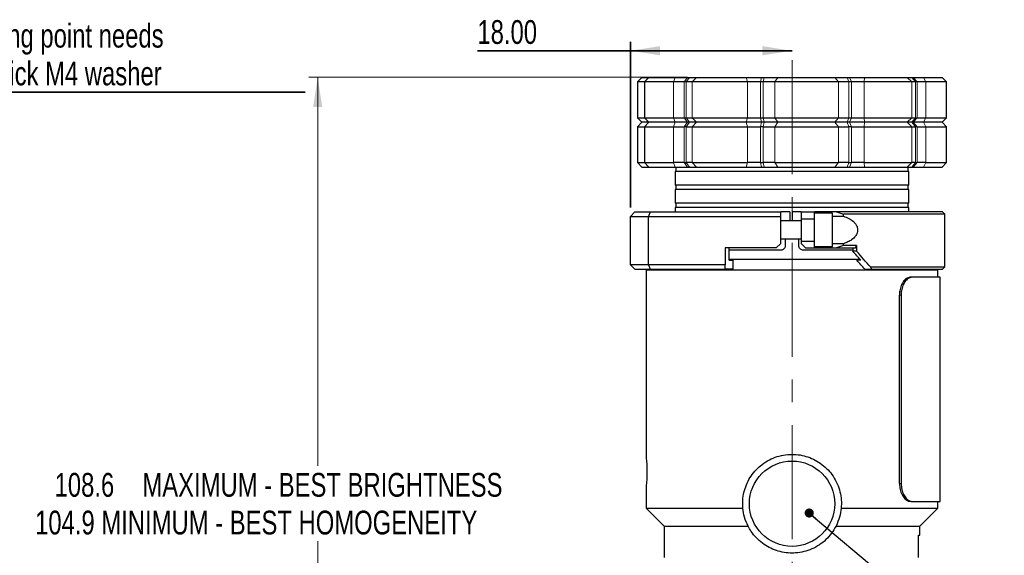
# Model space of a CAD drawing. Header units: millimetres. Extents: x 15 to 415, y 5 to 292.
# Tile 25 of 34: x 117 to 227, y 136 to 195. Entities that reach past the tile are written whole.
import ezdxf

# ---------------------------------------------------------------- set-up
doc = ezdxf.new("R2010")
doc.units = ezdxf.units.MM
doc.linetypes.add('CENTERX2', pattern=[20.32, 12.7, -2.54, 2.54, -2.54])
doc.linetypes.add('PHANTOM', pattern=[12.7, 6.35, -1.27, 1.27, -1.27, 1.27, -1.27])
doc.layers.add('THICCC', color=7, linetype='Continuous', lineweight=35)
doc.styles.add('SLDTEXTSTYLE0', font='TXT', dxfattribs={"width": 0.75})
doc.dimstyles.new('SLDDIMSTYLE10', dxfattribs={"dimtxt": 0.18, "dimasz": 1.016, "dimexe": 0, "dimexo": 0.0625, "dimgap": 0, "dimtad": 0, "dimtih": 1, "dimtoh": 1, "dimdec": 0, "dimrnd": 1e-09, "dimzin": 0, "dimdsep": 46, "dimtxsty": 'Standard', "dimblk1": 'DOT', "dimblk2": 'DOT', "dimsah": 1, "dimcen": 0.09, "dimadec": 0, "dimazin": 0, "dimtfac": 1.016, "dimtdec": 0, "dimtofl": 0, "dimtmove": 0, "dimatfit": 3, "dimldrblk": 'DOT', "dimfxl": 1, "dimfrac": 2, "dimtolj": 1, "dimtzin": 0, "dimarcsym": 0})
doc.dimstyles.new('SLDDIMSTYLE2', dxfattribs={"dimtxt": 2.645833, "dimasz": 3.302, "dimexe": 0, "dimexo": 0.0625, "dimgap": 0.661458, "dimtad": 0, "dimtih": 1, "dimtoh": 1, "dimrnd": 1e-09, "dimzin": 12, "dimdsep": 46, "dimtxsty": 'SLDTEXTSTYLE0', "dimblk1": 'NONE', "dimsah": 1, "dimcen": 0, "dimadec": 0, "dimazin": 3, "dimtfac": 1, "dimtmove": 0, "dimatfit": 3, "dimldrblk": 'NONE', "dimfxl": 1, "dimfrac": 2, "dimtolj": 1, "dimtzin": 12, "dimarcsym": 0})
doc.dimstyles.new('SLDDIMSTYLE4', dxfattribs={"dimtxt": 2.645833, "dimasz": 3.302, "dimexe": 0, "dimexo": 0.0625, "dimgap": 0.661458, "dimtad": 1, "dimrnd": 1e-09, "dimzin": 4, "dimdsep": 46, "dimtxsty": 'SLDTEXTSTYLE0', "dimsah": 1, "dimcen": 0.09, "dimadec": 0, "dimazin": 1, "dimtfac": 1, "dimtofl": 0, "dimtmove": 0, "dimatfit": 3, "dimfxl": 1, "dimfrac": 2, "dimtolj": 1, "dimtzin": 12, "dimarcsym": 0})
doc.dimstyles.new('SLDDIMSTYLE5', dxfattribs={"dimtxt": 2.645833, "dimasz": 3.302, "dimexe": 0, "dimexo": 0.0625, "dimgap": 0.661458, "dimtad": 0, "dimtih": 1, "dimtoh": 1, "dimdec": 1, "dimrnd": 1e-09, "dimzin": 12, "dimdsep": 46, "dimtxsty": 'SLDTEXTSTYLE0', "dimsah": 1, "dimcen": 0.09, "dimadec": 0, "dimazin": 3, "dimtfac": 1, "dimtdec": 1, "dimtofl": 0, "dimtmove": 0, "dimatfit": 3, "dimfxl": 1, "dimfrac": 2, "dimtolj": 1, "dimtzin": 12, "dimarcsym": 0})

# ---------------------------------------------------------------- blocks, each defined once
blk = doc.blocks.new('_D_3')
at = {"layer": 'THICCC'}
for p, q in [((73.67, 146.8), (97.12, 187.41)), ((97.12, 187.41), (148.86, 187.41)), ((71.67, 143.34), (73.67, 146.8))]:
    blk.add_line(p, q, dxfattribs=at)
blk.add_solid([(73.67, 146.8), (75.76, 149.41), (74.88, 149.91)], dxfattribs=at)
at = {"layer": 'THICCC', "char_height": 2.6458, "attachment_point": 1, "style": 'SLDTEXTSTYLE0'}
for s, insert in [('3rd M4 mounting point needs', (98.71, 195.03)), ('a 1.8mm thick M4 washer', (102.63, 190.82))]:
    blk.add_mtext(s, dxfattribs=dict(at, insert=insert))
blk = doc.blocks.new('_None')
blk = doc.blocks.new('_D_14')
at = {"color": 7, "linetype": 'Continuous', "lineweight": 0}
for p, q in [((191.44, 189.07), (149.24, 189.07)), ((150.24, 189.07), (150.24, 145.79)), ((150.24, 80.42), (150.24, 137.38)), ((196.87, 80.42), (149.24, 80.42))]:
    blk.add_line(p, q, dxfattribs=at)
at = {"color": 7, "linetype": 'Continuous', "lineweight": 18}
for points in [[(150.24, 189.07), (149.74, 185.77), (150.75, 185.77)], [(150.24, 80.42), (150.75, 83.72), (149.74, 83.72)]]:
    blk.add_solid(points, dxfattribs=at)
at = {"color": 7, "linetype": 'Continuous', "lineweight": 18, "attachment_point": 1, "style": 'SLDTEXTSTYLE0'}
for s, insert, char_height in [('108.6', (120.94, 144.99), 2.646), ('MAXIMUM - BEST BRIGHTNESS', (130.72, 144.99), 2.6458), ('104.9 MINIMUM - BEST HOMOGENEITY', (118.77, 140.79), 2.6458)]:
    blk.add_mtext(s, dxfattribs=dict(at, insert=insert, char_height=char_height))
blk = doc.blocks.new('_D_15')
at = {"layer": 'THICCC'}
for p, q in [((185.07, 174.57), (185.07, 193.03)), ((185.07, 192.03), (168.03, 192.03)), ((185.07, 192.03), (203.07, 192.03))]:
    blk.add_line(p, q, dxfattribs=at)
for points in [[(185.07, 192.03), (188.37, 191.52), (188.37, 192.54)], [(203.07, 192.03), (199.77, 192.54), (199.77, 191.52)]]:
    blk.add_solid(points, dxfattribs=at)
at = {"layer": 'THICCC', "insert": (168.03, 195.44), "char_height": 2.646, "attachment_point": 1, "style": 'SLDTEXTSTYLE0'}
blk.add_mtext('18.00', dxfattribs=at)
blk = doc.blocks.new('_Dot')
at = {"color": 0, "linetype": 'ByBlock', "lineweight": -2}
blk.add_line((-0.5, 0), (-1, 0), dxfattribs=at)
at = {"color": 0, "linetype": 'ByBlock', "const_width": 0.5}
blk.add_lwpolyline([(-0.25, 0, 1), (0.25, 0, 1)], format="xyb", close=True, dxfattribs=at)

msp = doc.modelspace()

# ---------------------------------------------------------------- linework, layer by layer
at = {"color": 7, "linetype": 'CENTERX2', "lineweight": 18}
msp.add_line((203.071, 76.667), (203.071, 193.484), dxfattribs=at)
at = {"color": 7, "linetype": 'Continuous', "lineweight": 25}
for p, q in [((186.351, 189.067), (185.851, 188.567)), ((186.351, 189.067), (187.082, 189.067)), ((187.139, 189.067), (186.639, 188.567)), ((187.082, 189.067), (187.139, 189.067)), ((187.139, 189.067), (190.036, 189.067)), ((190.036, 189.067), (191.42, 189.067)), ((191.42, 189.067), (191.634, 189.067)), ((191.634, 189.067), (192.439, 189.067)), ((192.439, 189.067), (197.968, 189.067)), ((197.968, 189.067), (199.653, 189.067)), ((199.653, 189.067), (199.968, 189.067)), ((199.968, 189.067), (201.489, 189.067)), ((201.489, 189.067), (207.85, 189.067)), ((207.85, 189.067), (209.193, 189.067)), ((209.193, 189.067), (209.487, 189.067)), ((209.487, 189.067), (211.144, 189.067)), ((211.144, 189.067), (214.415, 189.067)), ((214.415, 189.067), (215.906, 189.067)), ((215.906, 189.067), (216.394, 189.067)), ((216.394, 189.067), (216.555, 189.067)), ((216.555, 189.067), (217.715, 189.067)), ((217.715, 189.067), (219.791, 189.067)), ((220.291, 188.567), (219.791, 189.067)), ((185.851, 188.567), (185.851, 184.567)), ((186.639, 188.567), (185.851, 188.567)), ((186.639, 188.567), (186.639, 184.567)), ((189.858, 188.567), (186.639, 188.567)), ((191.044, 188.567), (189.858, 188.567)), ((191.265, 188.567), (191.044, 188.567)), ((191.955, 188.567), (191.265, 188.567)), ((198.099, 188.567), (191.955, 188.567)), ((199.543, 188.567), (198.099, 188.567)), ((199.868, 188.567), (199.543, 188.567)), ((201.172, 188.567), (199.868, 188.567)), ((208.239, 188.567), (201.172, 188.567)), ((209.39, 188.567), (208.239, 188.567)), ((209.694, 188.567), (209.39, 188.567)), ((211.114, 188.567), (209.694, 188.567)), ((216.406, 188.567), (211.114, 188.567)), ((216.823, 188.567), (216.406, 188.567)), ((216.99, 188.567), (216.823, 188.567)), ((217.984, 188.567), (216.99, 188.567)), ((220.291, 188.567), (217.984, 188.567)), ((220.291, 184.567), (220.291, 188.567)), ((185.851, 184.567), (186.351, 184.067)), ((185.851, 184.567), (186.639, 184.567)), ((186.639, 184.567), (187.139, 184.067)), ((186.639, 184.567), (189.858, 184.567)), ((189.858, 184.567), (191.044, 184.567)), ((191.044, 184.567), (191.265, 184.567)), ((191.265, 184.567), (191.955, 184.567)), ((191.955, 184.567), (198.099, 184.567)), ((198.099, 184.567), (199.543, 184.567)), ((199.543, 184.567), (199.868, 184.567)), ((199.868, 184.567), (201.172, 184.567)), ((201.172, 184.567), (208.239, 184.567)), ((208.239, 184.567), (209.39, 184.567)), ((209.39, 184.567), (209.694, 184.567)), ((209.694, 184.567), (211.114, 184.567)), ((211.114, 184.567), (216.406, 184.567)), ((216.406, 184.567), (216.823, 184.567)), ((216.823, 184.567), (216.99, 184.567)), ((216.99, 184.567), (217.984, 184.567)), ((217.984, 184.567), (220.291, 184.567)), ((219.791, 184.067), (220.291, 184.567)), ((186.351, 184.067), (185.851, 183.567)), ((185.851, 183.567), (185.851, 179.567)), ((185.851, 183.567), (186.639, 183.567)), ((187.082, 184.067), (186.351, 184.067)), ((187.139, 184.067), (186.639, 183.567)), ((186.639, 183.567), (186.639, 179.567)), ((186.639, 183.567), (189.858, 183.567)), ((187.139, 184.067), (187.082, 184.067)), ((190.036, 184.067), (187.139, 184.067)), ((189.858, 183.567), (191.044, 183.567)), ((191.42, 184.067), (190.036, 184.067)), ((191.265, 183.567), (191.044, 183.567)), ((191.265, 183.567), (191.955, 183.567)), ((191.634, 184.067), (191.42, 184.067)), ((192.439, 184.067), (191.634, 184.067)), ((191.955, 183.567), (198.099, 183.567)), ((197.968, 184.067), (192.439, 184.067)), ((199.653, 184.067), (197.968, 184.067)), ((198.099, 183.567), (199.543, 183.567)), ((199.868, 183.567), (199.543, 183.567)), ((199.968, 184.067), (199.653, 184.067)), ((199.868, 183.567), (201.172, 183.567)), ((201.489, 184.067), (199.968, 184.067)), ((201.172, 183.567), (208.239, 183.567)), ((207.85, 184.067), (201.489, 184.067)), ((209.193, 184.067), (207.85, 184.067)), ((208.239, 183.567), (209.39, 183.567)), ((209.487, 184.067), (209.193, 184.067)), ((209.694, 183.567), (209.39, 183.567)), ((211.144, 184.067), (209.487, 184.067)), ((209.694, 183.567), (211.114, 183.567)), ((211.114, 183.567), (216.406, 183.567)), ((215.906, 184.067), (211.144, 184.067)), ((216.394, 184.067), (215.906, 184.067)), ((216.555, 184.067), (216.394, 184.067)), ((216.406, 183.567), (216.823, 183.567)), ((217.715, 184.067), (216.555, 184.067)), ((216.99, 183.567), (216.823, 183.567)), ((216.99, 183.567), (217.984, 183.567)), ((219.791, 184.067), (217.715, 184.067)), ((217.984, 183.567), (220.291, 183.567)), ((220.291, 183.567), (219.791, 184.067)), ((220.291, 179.567), (220.291, 183.567)), ((185.851, 179.567), (186.351, 179.067)), ((185.851, 179.567), (186.639, 179.567)), ((186.351, 179.067), (187.082, 179.067)), ((186.639, 179.567), (187.139, 179.067)), ((186.639, 179.567), (189.858, 179.567)), ((187.082, 179.067), (187.139, 179.067)), ((187.139, 179.067), (190.036, 179.067)), ((191.044, 179.567), (189.858, 179.567)), ((190.036, 179.067), (191.42, 179.067)), ((190.121, 179.067), (190.121, 178.567)), ((191.044, 179.567), (191.265, 179.567)), ((191.955, 179.567), (191.265, 179.567)), ((191.42, 179.067), (191.634, 179.067)), ((191.634, 179.067), (192.439, 179.067)), ((191.955, 179.567), (198.099, 179.567)), ((192.439, 179.067), (197.968, 179.067)), ((197.968, 179.067), (199.653, 179.067)), ((199.543, 179.567), (198.099, 179.567)), ((199.543, 179.567), (199.868, 179.567)), ((199.653, 179.067), (199.968, 179.067)), ((201.172, 179.567), (199.868, 179.567)), ((199.968, 179.067), (201.489, 179.067)), ((201.172, 179.567), (208.239, 179.567)), ((201.489, 179.067), (207.85, 179.067)), ((207.85, 179.067), (209.193, 179.067)), ((209.39, 179.567), (208.239, 179.567)), ((209.193, 179.067), (209.487, 179.067)), ((209.39, 179.567), (209.694, 179.567)), ((209.487, 179.067), (211.144, 179.067)), ((211.114, 179.567), (209.694, 179.567)), ((211.114, 179.567), (216.406, 179.567)), ((211.144, 179.067), (215.906, 179.067)), ((215.906, 179.067), (216.394, 179.067)), ((216.021, 178.567), (216.021, 179.067)), ((216.394, 179.067), (216.555, 179.067)), ((216.823, 179.567), (216.406, 179.567)), ((216.555, 179.067), (217.715, 179.067)), ((216.823, 179.567), (216.99, 179.567)), ((217.984, 179.567), (216.99, 179.567)), ((217.715, 179.067), (219.791, 179.067)), ((217.984, 179.567), (220.291, 179.567)), ((219.791, 179.067), (220.291, 179.567)), ((190.071, 178.567), (190.071, 177.067)), ((216.071, 178.567), (190.071, 178.567)), ((216.071, 177.067), (216.071, 178.567)), ((216.071, 177.067), (190.071, 177.067)), ((190.071, 176.567), (190.071, 175.067)), ((216.071, 176.567), (190.071, 176.567)), ((190.121, 177.067), (190.121, 176.567)), ((216.021, 176.567), (216.021, 177.067)), ((216.071, 175.067), (216.071, 176.567)), ((216.071, 175.067), (190.071, 175.067)), ((190.071, 174.567), (190.071, 174.067)), ((216.071, 174.567), (190.071, 174.567)), ((190.121, 175.067), (190.121, 174.567)), ((216.021, 174.567), (216.021, 175.067)), ((216.071, 174.067), (216.071, 174.567)), ((185.571, 174.067), (185.071, 173.567)), ((185.071, 168.192), (185.071, 173.567)), ((185.071, 173.567), (187.071, 173.567)), ((185.571, 174.067), (187.278, 174.067)), ((187.278, 174.067), (187.071, 173.567)), ((187.071, 168.192), (187.071, 173.567)), ((187.071, 173.567), (201.821, 173.567)), ((187.278, 174.067), (201.821, 174.067)), ((201.821, 173.567), (201.821, 174.067)), ((202.821, 174.067), (201.821, 174.067)), ((201.821, 170.567), (201.821, 173.567)), ((202.821, 174.067), (202.821, 173.067)), ((203.071, 174.067), (203.071, 173.067)), ((204.071, 174.067), (203.071, 174.067)), ((204.071, 174.067), (205.571, 174.067)), ((204.071, 174.067), (204.071, 173.317)), ((204.071, 173.317), (205.571, 173.317)), ((204.071, 173.317), (204.071, 170.817)), ((205.571, 173.317), (205.571, 174.067)), ((208.027, 174.067), (205.571, 174.067)), ((207.571, 173.917), (205.571, 173.917)), ((205.571, 170.817), (205.571, 173.317)), ((207.571, 170.217), (207.571, 173.917)), ((207.571, 173.598), (208.816, 173.598)), ((208.027, 174.067), (208.816, 173.817)), ((219.821, 174.067), (208.027, 174.067)), ((208.816, 173.598), (208.816, 173.817)), ((220.071, 173.817), (208.816, 173.817)), ((220.071, 173.817), (219.821, 174.067)), ((220.071, 167.942), (220.071, 173.817)), ((204.071, 173.067), (201.821, 173.067)), ((201.821, 171.067), (204.071, 171.067)), ((202.321, 171.067), (202.321, 170.317)), ((203.821, 170.317), (203.821, 171.067)), ((201.321, 170.067), (195.637, 170.067)), ((195.637, 170.067), (195.637, 168.192)), ((196.059, 168.692), (196.059, 170.067)), ((201.821, 170.567), (201.321, 170.067)), ((204.071, 170.817), (204.071, 170.567)), ((204.071, 170.817), (205.571, 170.817)), ((204.071, 170.567), (204.571, 170.067)), ((204.571, 170.067), (205.571, 170.067)), ((205.571, 170.067), (205.571, 170.817)), ((205.571, 170.217), (207.571, 170.217)), ((205.571, 170.067), (208.027, 170.067)), ((208.816, 170.537), (207.571, 170.537)), ((208.816, 170.317), (208.027, 170.067)), ((208.027, 170.067), (210.15, 170.067)), ((208.816, 170.317), (208.816, 170.537)), ((210.256, 170.317), (208.816, 170.317)), ((209.833, 170.067), (209.833, 169.692)), ((210.15, 170.067), (210.256, 170.317)), ((210.256, 170.317), (210.256, 169.692)), ((201.822, 169.817), (196.059, 169.817)), ((209.833, 169.817), (204.32, 169.817)), ((210.256, 169.692), (209.833, 169.692)), ((187.071, 168.192), (185.071, 168.192)), ((185.071, 168.192), (185.571, 167.692)), ((195.637, 168.192), (187.071, 168.192)), ((187.071, 168.192), (187.278, 167.692)), ((195.637, 167.692), (195.637, 168.192)), ((196.059, 168.817), (210.616, 168.817)), ((196.059, 168.692), (196.482, 168.692)), ((196.482, 168.692), (196.482, 167.692)), ((210.726, 168.692), (210.303, 168.692)), ((211.803, 167.942), (220.071, 167.942)), ((211.803, 167.942), (211.912, 167.692)), ((219.821, 167.692), (220.071, 167.942)), ((185.571, 167.692), (187.278, 167.692)), ((186.821, 167.567), (186.821, 146.717)), ((219.321, 167.567), (186.821, 167.567)), ((187.278, 167.692), (195.637, 167.692)), ((188.321, 167.692), (188.321, 167.567)), ((196.482, 167.692), (195.637, 167.692)), ((211.166, 167.692), (211.912, 167.692)), ((211.912, 167.692), (219.821, 167.692)), ((216.482, 166.817), (216.296, 166.817)), ((219.571, 166.817), (216.482, 166.817)), ((217.821, 167.567), (217.821, 167.692)), ((219.321, 166.817), (219.321, 167.567)), ((219.571, 141.817), (219.571, 166.817)), ((215.033, 143.817), (215.033, 164.817)), ((215.218, 164.817), (215.218, 143.817)), ((186.821, 143.417), (186.821, 141.067)), ((216.296, 141.817), (216.482, 141.817)), ((216.482, 141.817), (219.571, 141.817)), ((219.321, 141.067), (219.321, 141.817)), ((186.821, 141.067), (188.821, 139.067)), ((186.821, 141.067), (197.594, 141.067)), ((208.548, 141.067), (219.321, 141.067)), ((217.321, 139.067), (219.321, 141.067)), ((188.821, 139.067), (188.821, 135.567)), ((188.821, 139.067), (198.172, 139.067)), ((207.97, 139.067), (217.321, 139.067)), ((217.321, 138.067), (217.321, 139.067)), ((217.142, 135.567), (217.142, 137.817)), ((217.18, 138.067), (217.321, 138.067))]:
    msp.add_line(p, q, dxfattribs=at)
at = {"color": 8, "linetype": 'PHANTOM', "lineweight": 18}
for p, q in [((187.082, 189.067), (186.79, 188.718)), ((190.036, 189.067), (189.858, 188.567)), ((191.42, 189.067), (191.044, 188.567)), ((191.634, 189.067), (191.265, 188.567)), ((192.439, 189.067), (191.955, 188.567)), ((198.099, 188.567), (197.968, 189.067)), ((199.543, 188.567), (199.653, 189.067)), ((199.868, 188.567), (199.968, 189.067)), ((201.172, 188.567), (201.489, 189.067)), ((208.239, 188.567), (207.85, 189.067)), ((209.39, 188.567), (209.193, 189.067)), ((209.694, 188.567), (209.487, 189.067)), ((211.114, 188.567), (211.144, 189.067)), ((216.406, 188.567), (215.906, 189.067)), ((216.823, 188.567), (216.394, 189.067)), ((216.99, 188.567), (216.555, 189.067)), ((217.984, 188.567), (217.715, 189.067)), ((189.858, 184.567), (189.858, 188.567)), ((191.044, 188.567), (191.044, 184.567)), ((191.265, 184.567), (191.265, 188.567)), ((191.955, 188.567), (191.955, 184.567)), ((198.099, 184.567), (198.099, 188.567)), ((199.543, 188.567), (199.543, 184.567)), ((199.868, 184.567), (199.868, 188.567)), ((201.172, 188.567), (201.172, 184.567)), ((208.239, 184.567), (208.239, 188.567)), ((209.39, 188.567), (209.39, 184.567)), ((209.694, 184.567), (209.694, 188.567)), ((211.114, 188.567), (211.114, 184.567)), ((216.406, 184.567), (216.406, 188.567)), ((216.823, 188.567), (216.823, 184.567)), ((216.99, 184.567), (216.99, 188.567)), ((217.984, 188.567), (217.984, 184.567)), ((186.79, 184.417), (187.082, 184.067)), ((189.858, 184.567), (190.036, 184.067)), ((191.044, 184.567), (191.42, 184.067)), ((191.265, 184.567), (191.634, 184.067)), ((191.955, 184.567), (192.439, 184.067)), ((197.968, 184.067), (198.099, 184.567)), ((199.653, 184.067), (199.543, 184.567)), ((199.968, 184.067), (199.868, 184.567)), ((201.489, 184.067), (201.172, 184.567)), ((207.85, 184.067), (208.239, 184.567)), ((209.193, 184.067), (209.39, 184.567)), ((209.487, 184.067), (209.694, 184.567)), ((211.144, 184.067), (211.114, 184.567)), ((215.906, 184.067), (216.406, 184.567)), ((216.394, 184.067), (216.823, 184.567)), ((216.555, 184.067), (216.99, 184.567)), ((217.715, 184.067), (217.984, 184.567)), ((186.79, 183.718), (187.082, 184.067)), ((189.858, 183.567), (190.036, 184.067)), ((189.858, 179.567), (189.858, 183.567)), ((191.42, 184.067), (191.044, 183.567)), ((191.044, 183.567), (191.044, 179.567)), ((191.265, 183.567), (191.634, 184.067)), ((191.265, 179.567), (191.265, 183.567)), ((192.439, 184.067), (191.955, 183.567)), ((191.955, 183.567), (191.955, 179.567)), ((198.099, 183.567), (197.968, 184.067)), ((198.099, 179.567), (198.099, 183.567)), ((199.653, 184.067), (199.543, 183.567)), ((199.543, 183.567), (199.543, 179.567)), ((199.868, 183.567), (199.968, 184.067)), ((199.868, 179.567), (199.868, 183.567)), ((201.489, 184.067), (201.172, 183.567)), ((201.172, 183.567), (201.172, 179.567)), ((208.239, 183.567), (207.85, 184.067)), ((208.239, 179.567), (208.239, 183.567)), ((209.193, 184.067), (209.39, 183.567)), ((209.39, 183.567), (209.39, 179.567)), ((209.694, 183.567), (209.487, 184.067)), ((209.694, 179.567), (209.694, 183.567)), ((211.144, 184.067), (211.114, 183.567)), ((211.114, 183.567), (211.114, 179.567)), ((216.406, 183.567), (215.906, 184.067)), ((216.394, 184.067), (216.823, 183.567)), ((216.406, 179.567), (216.406, 183.567)), ((216.99, 183.567), (216.555, 184.067)), ((216.823, 183.567), (216.823, 179.567)), ((216.99, 179.567), (216.99, 183.567)), ((217.715, 184.067), (217.984, 183.567)), ((217.984, 183.567), (217.984, 179.567)), ((187.082, 179.067), (186.79, 179.417)), ((190.036, 179.067), (189.858, 179.567)), ((191.044, 179.567), (191.42, 179.067)), ((191.634, 179.067), (191.265, 179.567)), ((191.955, 179.567), (192.439, 179.067)), ((197.968, 179.067), (198.099, 179.567)), ((199.543, 179.567), (199.653, 179.067)), ((199.968, 179.067), (199.868, 179.567)), ((201.172, 179.567), (201.489, 179.067)), ((207.85, 179.067), (208.239, 179.567)), ((209.39, 179.567), (209.193, 179.067)), ((209.487, 179.067), (209.694, 179.567)), ((211.114, 179.567), (211.144, 179.067)), ((215.906, 179.067), (216.406, 179.567)), ((216.823, 179.567), (216.394, 179.067)), ((216.555, 179.067), (216.99, 179.567)), ((217.984, 179.567), (217.715, 179.067)), ((215.033, 164.817), (215.218, 164.817)), ((215.218, 143.817), (215.033, 143.817))]:
    msp.add_line(p, q, dxfattribs=at)
at = {"color": 7, "linetype": 'Continuous', "lineweight": 25, "flags": 128}
msp.add_lwpolyline([(186.821, 146.717), (186.83, 146.625), (186.854, 146.358), (186.881, 145.946), (186.901, 145.433), (186.904, 144.88), (186.889, 144.351), (186.863, 143.901), (186.837, 143.58), (186.822, 143.427), (186.821, 143.417), (186.821, 143.417)], dxfattribs=at)
at = {"color": 7, "linetype": 'Continuous', "lineweight": 25}
msp.add_circle((203.071, 141.567), 4.75, dxfattribs=at)
for major_axis, start_param, end_param in [((-15.621, 15.621), 4.4316821, 4.4942228), ((-16.597, 16.597), 4.391099, 4.4942228), ((-14.644, 14.644), 4.3604912, 4.4275067)]:
    msp.add_ellipse((203.071, 169.692), major_axis=major_axis, ratio=0.2216947, start_param=start_param, end_param=end_param, dxfattribs=at)
for points, knots in [([(208.816, 173.598), (209.011, 173.523), (209.4, 173.375), (209.857, 173.07), (210.18, 172.723), (210.35, 172.386), (210.395, 172.036), (210.329, 171.693), (210.111, 171.306), (209.739, 170.975), (209.282, 170.712), (208.971, 170.595), (208.816, 170.537)], [0, 0, 0, 0, 0.136643, 0.2725187, 0.3567103, 0.4415429, 0.5064112, 0.5713098, 0.654496, 0.7828601, 0.8913148, 1, 1, 1, 1]), ([(202.321, 170.317), (202.316, 170.261), (202.305, 170.149), (202.218, 169.999), (202.092, 169.886), (201.951, 169.826), (201.859, 169.82), (201.822, 169.817)], [0, 0, 0, 0, 0.2146704, 0.429341, 0.6440019, 0.858625, 1, 1, 1, 1]), ([(204.32, 169.817), (204.264, 169.823), (204.152, 169.834), (204.002, 169.92), (203.89, 170.047), (203.83, 170.187), (203.824, 170.28), (203.821, 170.317)], [0, 0, 0, 0, 0.2146635, 0.42933, 0.6439402, 0.8585755, 1, 1, 1, 1]), ([(216.296, 166.817), (216.163, 166.796), (215.898, 166.752), (215.518, 166.41), (215.221, 165.905), (215.057, 165.343), (215.04, 164.968), (215.033, 164.817)], [0, 0, 0, 0, 0.2142362, 0.4285189, 0.6419593, 0.8557683, 1, 1, 1, 1]), ([(216.482, 166.817), (216.348, 166.796), (216.082, 166.752), (215.702, 166.41), (215.405, 165.905), (215.241, 165.342), (215.224, 164.968), (215.218, 164.817)], [0, 0, 0, 0, 0.21425, 0.4285451, 0.642023, 0.8558589, 1, 1, 1, 1]), ([(197.594, 141.067), (197.581, 141.363), (197.555, 141.956), (197.696, 142.836), (197.967, 143.678), (198.371, 144.471), (198.902, 145.191), (199.557, 145.832), (200.323, 146.361), (201.185, 146.764), (202.111, 147.01), (203.051, 147.094), (203.97, 147.017), (204.843, 146.8), (205.664, 146.444), (206.422, 145.96), (207.095, 145.353), (207.672, 144.629), (208.124, 143.806), (208.429, 142.916), (208.586, 141.991), (208.561, 141.375), (208.548, 141.067)], [0, 0, 0, 0, 0.0482384, 0.0964807, 0.1446493, 0.1928301, 0.2424754, 0.2921234, 0.343907, 0.395678, 0.4478434, 0.4999993, 0.5488522, 0.5977121, 0.646488, 0.6952745, 0.7456317, 0.795988, 0.8478505, 0.8996971, 0.949851, 1, 1, 1, 1]), ([(215.033, 143.817), (215.048, 143.593), (215.079, 143.143), (215.309, 142.544), (215.638, 142.092), (215.988, 141.852), (216.208, 141.827), (216.296, 141.817)], [0, 0, 0, 0, 0.21433905, 0.42868165, 0.64287884, 0.85651237, 1, 1, 1, 1]), ([(215.218, 143.817), (215.233, 143.593), (215.263, 143.143), (215.493, 142.544), (215.822, 142.092), (216.173, 141.852), (216.393, 141.827), (216.482, 141.817)], [0, 0, 0, 0, 0.2143498, 0.428703, 0.6429152, 0.8565805, 1, 1, 1, 1]), ([(198.172, 139.067), (198.025, 139.398), (197.728, 140.068), (197.639, 140.731), (197.594, 141.067)], [0, 0, 0, 0, 0.49353311, 1, 1, 1, 1]), ([(208.548, 141.067), (208.505, 140.739), (208.417, 140.076), (208.12, 139.406), (207.97, 139.067)], [0, 0, 0, 0, 0.4943068, 1, 1, 1, 1]), ([(207.97, 139.067), (207.813, 138.795), (207.499, 138.249), (206.865, 137.55), (206.128, 136.963), (205.299, 136.509), (204.403, 136.204), (203.648, 136.083), (202.905, 136.057), (202.18, 136.117), (201.315, 136.33), (200.503, 136.678), (199.749, 137.153), (199.079, 137.751), (198.545, 138.398), (198.285, 138.866), (198.172, 139.067)], [0, 0, 0, 0, 0.0782701, 0.156554, 0.2348401, 0.3131053, 0.3904803, 0.4678326, 0.4999709, 0.5728254, 0.6456931, 0.7184035, 0.7911338, 0.8668011, 0.9424681, 1, 1, 1, 1]), ([(217.142, 137.817), (217.143, 137.845), (217.144, 137.901), (217.15, 137.975), (217.16, 138.032), (217.171, 138.063), (217.177, 138.066), (217.18, 138.067)], [0, 0, 0, 0, 0.2115662, 0.423088, 0.6358716, 0.8511301, 1, 1, 1, 1])]:
    msp.add_open_spline(points, degree=3, knots=knots, dxfattribs=at)

# ---------------------------------------------------------------- dimensions: what is measured, and where the dimension line sits
at = {"color": 7, "linetype": 'Continuous', "lineweight": 18}
dim = msp.add_linear_dim(base=(150.24384, 80.41734), p1=(192.4389, 189.06734), p2=(197.87107, 80.41735), angle=270.00001, text='<> MAXIMUM - BEST BRIGHTNESS\\P104.9 MINIMUM - BEST HOMOGENEITY', dimstyle='SLDDIMSTYLE5', dxfattribs=at)
dim.commit()
dim.dimension.update_dxf_attribs({"geometry": '_D_14', "text_midpoint": (150.24383, 141.58302), "dimtype": 160})
at = {"layer": 'THICCC'}
dim = msp.add_diameter_dim_2p(p1=(71.674, 143.335), p2=(73.674, 146.799), text='3rd M4 mounting point needs\\P a 1.8mm thick M4 washer', dimstyle='SLDDIMSTYLE2', override={"dimpost": '<>'}, dxfattribs=at)
dim.commit()
dim.dimension.update_dxf_attribs({"geometry": '_D_3', "text_midpoint": (123.785, 191.615), "dimtype": 163})
dim = msp.add_linear_dim(base=(203.071, 192.033), p1=(185.071, 173.567), p2=(203.071, 193.484), dimstyle='SLDDIMSTYLE4', dxfattribs=at)
dim.commit()
dim.dimension.update_dxf_attribs({"geometry": '_D_15', "text_midpoint": (172.425, 192.033), "dimtype": 160})

# ---------------------------------------------------------------- leaders
msp.add_leader([(204.982, 140.529), (248.894, 103.624)], dimstyle='SLDDIMSTYLE10', dxfattribs=at)

doc.saveas('drawing.dxf')
